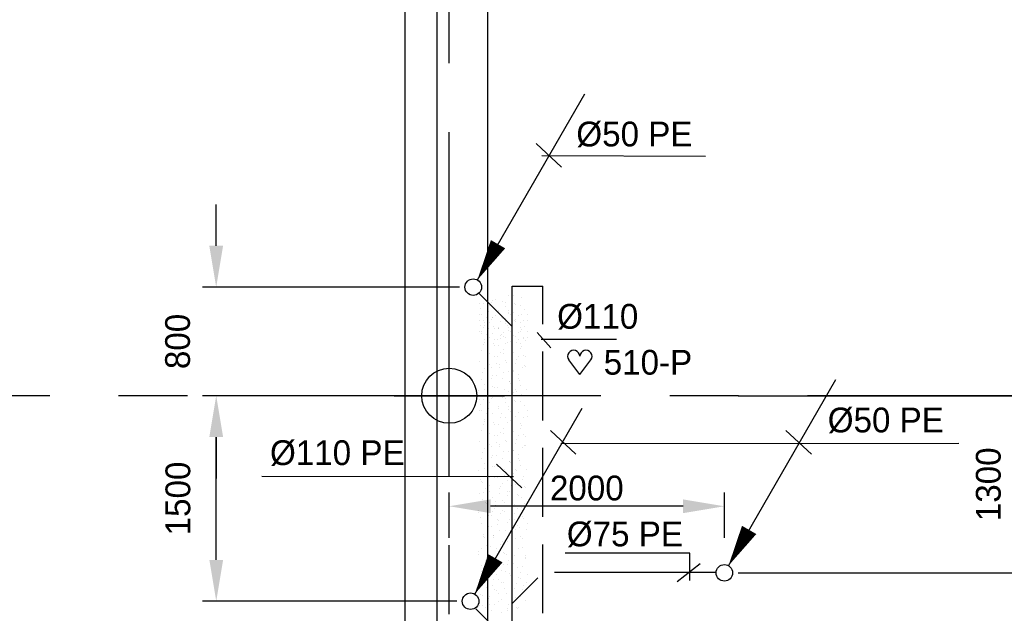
# Model space of a CAD drawing. Extents: x 9010 to 343255, y 15280 to 659207.
# Tile 3 of 76: x 29735 to 36882, y 27848 to 32159. Entities that reach past the tile are written whole.
import ezdxf

# ---------------------------------------------------------------- set-up
doc = ezdxf.new("R2010")
doc.units = 0
doc.header["$LTSCALE"] = 100
for name, pattern in [('2322121', [2000, 1000, 1000]), ('2322123', [45, 5, -2, 5, -2, 5, -2, 5, -2, 5, -2, 5, -5]), ('CENTER2', [11.25, 7.5, -1.25, 1.25, -1.25]), ('CENTER4', [5, 3.125, -0.625, 0.625, -0.625]), ('CENTERX2', [40, 25, -5, 5, -5])]:
    doc.linetypes.add(name, pattern=pattern)
doc.layers.get('0').update_dxf_attribs({"linetype": 'CONTINUOUS'})
doc.layers.get('DEFPOINTS').update_dxf_attribs({"linetype": 'CONTINUOUS'})
for name, color, linetype in [('BOUW', 8, 'CONTINUOUS'), ('PAAL_CONT', 1, 'CONTINUOUS'), ('PAAL_HART', 7, 'CONTINUOUS'), ('PAAL_TEKST', 2, 'CONTINUOUS'), ('STRAMIEN', 1, 'CENTER2'), ('WL5233--', 4, 'CONTINUOUS'), ('WL524---', 4, 'CONTINUOUS'), ('WL5627--', 4, 'CONTINUOUS'), ('WL570---', 3, 'CONTINUOUS'), ('WL570---_HARTLIJN', 7, 'CONTINUOUS'), ('WL570---_TOEVOER', 3, 'CONTINUOUS')]:
    doc.layers.add(name, color=color, linetype=linetype)
doc.styles.add('BURO-018', font='BUROFONT.shx', dxfattribs={"height": 180})
doc.styles.add('VAR', font='STRUCT01.shx')
doc.dimstyles.new('CEES', dxfattribs={"dimscale": 100, "dimtxt": 3, "dimasz": 3, "dimexe": 1, "dimexo": 1, "dimgap": 1.5, "dimtad": 0, "dimdec": 0, "dimzin": 0, "dimtxsty": 'BURO-018', "dimcen": -3, "dimdle": 1.25, "dimclrd": 1, "dimclre": 1, "dimclrt": 1, "dimazin": 3, "dimtfac": 0.75, "dimtdec": 0, "dimtofl": 0, "dimtmove": 0, "dimatfit": 3, "dimtvp": 1.5, "dimtolj": 1, "dimtzin": 0})

# ---------------------------------------------------------------- blocks, each defined once
blk = doc.blocks.new('K-PAAL8')
at = {"layer": 'PAAL_CONT'}
blk.add_circle((0, 0), 0.5, dxfattribs=at)
at = {"layer": 'PAAL_HART'}
for p, q in [((0, -1), (0, 1)), ((-1, 0), (1, 0))]:
    blk.add_line(p, q, dxfattribs=at)
at = {"layer": 'PAAL_TEKST', "style": 'VAR', "flags": 1}
for tag, p in [('AFHAKHOOGTE', (0.402, 0.516)), ('INHEINIVO', (0.402, 0.201)), ('LENGTE', (0.402, -0.114)), ('NUMMER', (0.402, -0.429))]:
    blk.add_attdef(tag, p, '', height=0.2, dxfattribs=at)
blk = doc.blocks.new('LDV3121')
at = {"color": 0, "linetype": 'CONTINUOUS'}
blk.add_line((0.25, 0.433), (6.75, 11.691), dxfattribs=at)
blk.add_lwpolyline([(0.25, 0.433, 0, 1, 0), (1.5, 2.598, 1, 1, 0)], format="xyseb", dxfattribs=at)
blk.add_circle((0, 0), 0.5, dxfattribs=at)
blk = doc.blocks.new('HART')
at = {"color": 1}
for q in [(-39.7, 52.4), (39.7, 52.4)]:
    blk.add_line((0, 0), q, dxfattribs=at)
for centre, start, end in [((-22.1, 65.7), 0, 217.1867), ((22.1, 65.7), 322.8133, 180)]:
    blk.add_arc(centre, 22.1, start, end, dxfattribs=at)
blk = doc.blocks.new('HARTJE')
at = {"layer": 'WL570---'}
blk.add_blockref('HART', (140.9, 93.7), dxfattribs=at)
blk = doc.blocks.new('*D198')
at = {"color": 1, "linetype": 'BYBLOCK'}
for p, q in [((32907.9, 29427.6), (31061.9, 29427.6)), ((31161.9, 28235.5), (31161.9, 29127.6)), ((32907.9, 27935.5), (31061.9, 27935.5))]:
    blk.add_line(p, q, dxfattribs=at)
for points in [[(31111.9, 29127.6), (31211.9, 29127.6), (31161.9, 29427.6)], [(31111.9, 28235.5), (31211.9, 28235.5), (31161.9, 27935.5)]]:
    blk.add_solid(points, dxfattribs=at)
at = {"layer": 'DEFPOINTS', "color": 0, "linetype": 'BYBLOCK'}
for p in [(31161.9, 29427.6), (33007.9, 29427.6), (33007.9, 27935.5)]:
    blk.add_point(p, dxfattribs=at)
at = {"color": 1, "linetype": 'BYBLOCK', "insert": (30884.6, 28681.6), "char_height": 180, "attachment_point": 5, "rotation": 90, "style": 'BURO-018'}
blk.add_mtext('\\A1;1500', dxfattribs=at)
blk = doc.blocks.new('*D199')
at = {"color": 1, "linetype": 'BYBLOCK'}
for p, q in [((31161.7, 30516.5), (31161.7, 30816.5)), ((32927.2, 30216.5), (31061.7, 30216.5)), ((32927.2, 29427.6), (31061.7, 29427.6)), ((31161.7, 29127.6), (31161.7, 28827.6))]:
    blk.add_line(p, q, dxfattribs=at)
for points in [[(31111.7, 30516.5), (31211.7, 30516.5), (31161.7, 30216.5)], [(31111.7, 29127.6), (31211.7, 29127.6), (31161.7, 29427.6)]]:
    blk.add_solid(points, dxfattribs=at)
at = {"layer": 'DEFPOINTS', "color": 0, "linetype": 'BYBLOCK'}
for p in [(33027.2, 30216.5), (31161.7, 29427.6), (33027.2, 29427.6)]:
    blk.add_point(p, dxfattribs=at)
at = {"color": 1, "linetype": 'BYBLOCK', "insert": (30882.4, 29822.1), "char_height": 180, "attachment_point": 5, "rotation": 90, "style": 'BURO-018'}
blk.add_mtext('\\A1;800', dxfattribs=at)
blk = doc.blocks.new('*D200')
at = {"color": 1, "linetype": 'BYBLOCK'}
for p, q in [((34949.8, 29427.6), (37136.7, 29427.6)), ((37036.7, 28441.6), (37036.7, 29127.6)), ((34949.8, 28141.6), (37136.7, 28141.6))]:
    blk.add_line(p, q, dxfattribs=at)
for points in [[(36986.7, 29127.6), (37086.7, 29127.6), (37036.7, 29427.6)], [(36986.7, 28441.6), (37086.7, 28441.6), (37036.7, 28141.6)]]:
    blk.add_solid(points, dxfattribs=at)
at = {"layer": 'DEFPOINTS', "color": 0, "linetype": 'BYBLOCK'}
for p in [(34849.8, 29427.6), (37036.7, 29427.6), (34849.8, 28141.6)]:
    blk.add_point(p, dxfattribs=at)
at = {"color": 1, "linetype": 'BYBLOCK', "insert": (36766.6, 28784.6), "char_height": 180, "attachment_point": 5, "rotation": 90, "style": 'BURO-018'}
blk.add_mtext('\\A1;1300', dxfattribs=at)

msp = doc.modelspace()

# ---------------------------------------------------------------- linework, layer by layer
at = {"color": 1, "linetype": 'BYBLOCK'}
for p, q in [((32852.9, 28394.8), (32852.9, 28725.2)), ((34849.8, 28394.8), (34849.8, 28725.2)), ((34549.8, 28625.2), (33152.9, 28625.2))]:
    msp.add_line(p, q, dxfattribs=at)
for points in [[(33152.9, 28675.2), (33152.9, 28575.2), (32852.9, 28625.2)], [(34549.8, 28675.2), (34549.8, 28575.2), (34849.8, 28625.2)]]:
    msp.add_solid(points, dxfattribs=at)
at = {"layer": 'BOUW', "linetype": 'CONTINUOUS'}
for p, q in [((32532.9, 25507.6), (32532.9, 58137.6)), ((32762.9, 54864.6), (32762.9, 25737.6)), ((33132.9, 26107.6), (33132.9, 54324.6))]:
    msp.add_line(p, q, dxfattribs=at)
at = {"layer": 'DEFPOINTS', "color": 0, "linetype": 'BYBLOCK'}
for p in [(32852.9, 28625.2), (32852.9, 28294.8), (34849.8, 28294.8)]:
    msp.add_point(p, dxfattribs=at)
at = {"layer": 'STRAMIEN', "linetype": 'CENTERX2'}
for p, q in [((32852.9, 24842.3), (32852.9, 94441.5)), ((49952.9, 29427.6), (18371.8, 29427.6))]:
    msp.add_line(p, q, dxfattribs=at)
at = {"layer": 'WL5233--', "linetype": 'CONTINUOUS'}
msp.add_line((33310.7, 30223), (33531.9, 30223), dxfattribs=at)
at = {"layer": 'WL5233--', "linetype": '2322123'}
msp.add_line((33531.9, 26448.5), (33531.9, 30223), dxfattribs=at)
at = {"layer": 'WL524---', "color": 4, "linetype": '2322121'}
for p, q in [((33310.7, 29929.6), (33071, 30170.6)), ((33310.7, 26305.6), (33310.7, 30223)), ((33306.8, 27916.9), (33494.8, 28104.8)), ((33310.7, 27617.1), (33047.2, 27880.6))]:
    msp.add_line(p, q, dxfattribs=at)
at = {"layer": 'WL524---', "linetype": 'CONTINUOUS'}
msp.add_line((34789.4, 28144.8), (33616.2, 28144.8), dxfattribs=at)
at = {"layer": 'WL5627--', "color": 6}
for p, q in [((33072.1, 30100), (33072.1, 30100)), ((33099.6, 30097.5), (33099.6, 30097.5)), ((33162.7, 30103.9), (33162.7, 30103.9)), ((33163.9, 30117.1), (33163.9, 30117.1)), ((33190.1, 30129.4), (33190.1, 30129.4)), ((33236.7, 30112.3), (33236.7, 30112.3)), ((33262.5, 30108.3), (33262.5, 30108.3)), ((33286.1, 30154.5), (33286.1, 30154.5)), ((33321.6, 30152.6), (33321.6, 30152.6)), ((33324.6, 30094.3), (33324.6, 30094.3)), ((33336.1, 30088.3), (33336.1, 30088.3)), ((33380.5, 30137.7), (33380.5, 30137.7)), ((33073.9, 30017.7), (33073.9, 30017.7)), ((33077.8, 30063.6), (33077.8, 30063.6)), ((33090.5, 30018.8), (33090.5, 30018.8)), ((33138.1, 30037.3), (33138.1, 30037.3)), ((33145.6, 30080), (33145.6, 30080)), ((33208.5, 30048.2), (33208.5, 30048.2)), ((33210.6, 30036.7), (33210.6, 30036.7)), ((33260.3, 30074.7), (33260.3, 30074.7)), ((33281, 30027.1), (33281, 30027.1)), ((33284.6, 30045), (33284.6, 30045)), ((33286.1, 30032.3), (33286.1, 30032.3)), ((33321.6, 30030.4), (33321.6, 30030.4)), ((33369.6, 30085.4), (33369.6, 30085.4)), ((33380.5, 30015.4), (33380.5, 30015.4)), ((33398.9, 30056.5), (33398.9, 30056.5)), ((33417.5, 30018.1), (33417.5, 30018.1)), ((33072.1, 29977.7), (33072.1, 29977.7)), ((33099.6, 29975.2), (33099.6, 29975.2)), ((33112.3, 29957.5), (33112.3, 29957.5)), ((33125.7, 29996.3), (33125.7, 29996.3)), ((33145.6, 29957.8), (33145.6, 29957.8)), ((33162.7, 29981.7), (33162.7, 29981.7)), ((33163.9, 29994.9), (33163.9, 29994.9)), ((33164.1, 29998.9), (33164.1, 29998.9)), ((33190.1, 30007.1), (33190.1, 30007.1)), ((33226.9, 29967), (33226.9, 29967)), ((33234.5, 29994.8), (33234.5, 29994.8)), ((33236.7, 29990.1), (33236.7, 29990.1)), ((33258.5, 29969.4), (33258.5, 29969.4)), ((33260.3, 29952.4), (33260.3, 29952.4)), ((33262.5, 29986), (33262.5, 29986)), ((33298.8, 30014.5), (33298.8, 30014.5)), ((33299.4, 29945.9), (33299.4, 29945.9)), ((33324.6, 29972.1), (33324.6, 29972.1)), ((33332.5, 29977.8), (33332.5, 29977.8)), ((33336.1, 29966.1), (33336.1, 29966.1)), ((33354.5, 30007.1), (33354.5, 30007.1)), ((33369.6, 29963.1), (33369.6, 29963.1)), ((33395.2, 29972), (33395.2, 29972)), ((33417.4, 29975.3), (33417.4, 29975.3)), ((33073.9, 29895.4), (33073.9, 29895.4)), ((33077.8, 29941.3), (33077.8, 29941.3)), ((33086.5, 29877.6), (33086.5, 29877.6)), ((33090.5, 29896.6), (33090.5, 29896.6)), ((33099.6, 29920.7), (33099.6, 29920.7)), ((33108.9, 29937.6), (33108.9, 29937.6)), ((33125.7, 29874.1), (33125.7, 29874.1)), ((33138.1, 29915.1), (33138.1, 29915.1)), ((33164.1, 29876.6), (33164.1, 29876.6)), ((33173.6, 29929.1), (33173.6, 29929.1)), ((33182.5, 29917.7), (33182.5, 29917.7)), ((33208.5, 29926), (33208.5, 29926)), ((33208.8, 29915), (33208.8, 29915)), ((33210.6, 29914.4), (33210.6, 29914.4)), ((33234.5, 29872.6), (33234.5, 29872.6)), ((33245.3, 29885.9), (33245.3, 29885.9)), ((33273, 29934.7), (33273, 29934.7)), ((33281, 29904.8), (33281, 29904.8)), ((33284.6, 29922.8), (33284.6, 29922.8)), ((33298.8, 29892.2), (33298.8, 29892.2)), ((33306.5, 29902.1), (33306.5, 29902.1)), ((33354.5, 29884.9), (33354.5, 29884.9)), ((33369.5, 29892.2), (33369.5, 29892.2)), ((33372.9, 29926), (33372.9, 29926)), ((33380.4, 29910.5), (33380.4, 29910.5)), ((33398.9, 29934.2), (33398.9, 29934.2)), ((33417.5, 29895.9), (33417.5, 29895.9)), ((33108.9, 29815.4), (33108.9, 29815.4)), ((33112.3, 29835.2), (33112.3, 29835.2)), ((33127.3, 29856.5), (33127.3, 29856.5)), ((33147.5, 29853.4), (33147.5, 29853.4)), ((33173.6, 29806.8), (33173.6, 29806.8)), ((33183, 29835.2), (33183, 29835.2)), ((33200.9, 29836.5), (33200.9, 29836.5)), ((33221.5, 29861.8), (33221.5, 29861.8)), ((33226.9, 29844.8), (33226.9, 29844.8)), ((33247.2, 29854.8), (33247.2, 29854.8)), ((33258.5, 29847.1), (33258.5, 29847.1)), ((33263.7, 29804.7), (33263.7, 29804.7)), ((33273, 29812.4), (33273, 29812.4)), ((33299.4, 29823.7), (33299.4, 29823.7)), ((33317.8, 29864.7), (33317.8, 29864.7)), ((33332.5, 29855.5), (33332.5, 29855.5)), ((33343.7, 29812.4), (33343.7, 29812.4)), ((33354.4, 29834.9), (33354.4, 29834.9)), ((33372.9, 29803.7), (33372.9, 29803.7)), ((33391.3, 29844.8), (33391.3, 29844.8)), ((33395.2, 29849.8), (33395.2, 29849.8)), ((33407.9, 29832), (33407.9, 29832)), ((33417.4, 29853.1), (33417.4, 29853.1)), ((33086.5, 29755.4), (33086.5, 29755.4)), ((33099.6, 29798.4), (33099.6, 29798.4)), ((33127.3, 29734.2), (33127.3, 29734.2)), ((33147.5, 29731.2), (33147.5, 29731.2)), ((33182.5, 29795.4), (33182.5, 29795.4)), ((33208.8, 29792.8), (33208.8, 29792.8)), ((33221.5, 29739.5), (33221.5, 29739.5)), ((33245.3, 29763.6), (33245.3, 29763.6)), ((33247.2, 29732.6), (33247.2, 29732.6)), ((33306.5, 29779.9), (33306.5, 29779.9)), ((33317.8, 29742.5), (33317.8, 29742.5)), ((33369.5, 29770), (33369.5, 29770)), ((33380.4, 29788.3), (33380.4, 29788.3)), ((33073.3, 29674.2), (33073.3, 29674.2)), ((33183, 29712.9), (33183, 29712.9)), ((33195.5, 29663.9), (33195.5, 29663.9)), ((33200.9, 29714.3), (33200.9, 29714.3)), ((33263.7, 29682.4), (33263.7, 29682.4)), ((33269.4, 29672.3), (33269.4, 29672.3)), ((33336.2, 29661.3), (33336.2, 29661.3)), ((33343.7, 29690.1), (33343.7, 29690.1)), ((33354.4, 29712.6), (33354.4, 29712.6)), ((33391.3, 29722.6), (33391.3, 29722.6)), ((33407.9, 29709.8), (33407.9, 29709.8)), ((33091.7, 29593), (33091.7, 29593)), ((33110.5, 29623.6), (33110.5, 29623.6)), ((33145.7, 29653), (33145.7, 29653)), ((33157.2, 29633.1), (33157.2, 29633.1)), ((33219.3, 29633.1), (33219.3, 29633.1)), ((33221.4, 29652.8), (33221.4, 29652.8)), ((33243.4, 29596.6), (33243.4, 29596.6)), ((33282.1, 29601.3), (33282.1, 29601.3)), ((33317.3, 29605), (33317.3, 29605)), ((33317.9, 29610.3), (33317.9, 29610.3)), ((33382.1, 29629.9), (33382.1, 29629.9)), ((33402.3, 29645.4), (33402.3, 29645.4)), ((33409.8, 29641.4), (33409.8, 29641.4)), ((33084.4, 29547.9), (33084.4, 29547.9)), ((33131.4, 29553.3), (33131.4, 29553.3)), ((33158.4, 29556.3), (33158.4, 29556.3)), ((33164.2, 29571.9), (33164.2, 29571.9)), ((33195.7, 29572.9), (33195.7, 29572.9)), ((33237.7, 29551.9), (33237.7, 29551.9)), ((33291.3, 29529.4), (33291.3, 29529.4)), ((33292.1, 29530.5), (33292.1, 29530.5)), ((33300.6, 29520.1), (33300.6, 29520.1)), ((33354.6, 29580.1), (33354.6, 29580.1)), ((33356.4, 29550.1), (33356.4, 29550.1)), ((33365.2, 29537.8), (33365.2, 29537.8)), ((33065.7, 29462.5), (33065.7, 29462.5)), ((33105.6, 29473.5), (33105.6, 29473.5)), ((33110.1, 29511.8), (33110.1, 29511.8)), ((33132.4, 29480.7), (33132.4, 29480.7)), ((33169.9, 29493.1), (33169.9, 29493.1)), ((33182.6, 29490.7), (33182.6, 29490.7)), ((33206.3, 29489), (33206.3, 29489)), ((33256.1, 29470.8), (33256.1, 29470.8)), ((33286.1, 29455.4), (33286.1, 29455.4)), ((33321.6, 29453.6), (33321.6, 29453.6)), ((33330.6, 29470.3), (33330.6, 29470.3)), ((33339.2, 29462.1), (33339.2, 29462.1)), ((33373, 29499), (33373, 29499)), ((33413.1, 29470.5), (33413.1, 29470.5)), ((33072.1, 29400.9), (33072.1, 29400.9)), ((33099.6, 29398.4), (33099.6, 29398.4)), ((33145.6, 29381), (33145.6, 29381)), ((33162.7, 29404.8), (33162.7, 29404.8)), ((33163.9, 29418.1), (33163.9, 29418.1)), ((33190.1, 29430.3), (33190.1, 29430.3)), ((33236.7, 29413.2), (33236.7, 29413.2)), ((33260.3, 29375.6), (33260.3, 29375.6)), ((33262.5, 29409.2), (33262.5, 29409.2)), ((33324.6, 29395.2), (33324.6, 29395.2)), ((33336.1, 29389.2), (33336.1, 29389.2)), ((33369.6, 29386.3), (33369.6, 29386.3)), ((33380.5, 29438.6), (33380.5, 29438.6)), ((33073.9, 29318.6), (33073.9, 29318.6)), ((33077.8, 29364.5), (33077.8, 29364.5)), ((33090.5, 29319.7), (33090.5, 29319.7)), ((33138.1, 29338.2), (33138.1, 29338.2)), ((33208.5, 29349.1), (33208.5, 29349.1)), ((33210.6, 29337.6), (33210.6, 29337.6)), ((33281, 29328), (33281, 29328)), ((33284.6, 29346), (33284.6, 29346)), ((33298.8, 29315.4), (33298.8, 29315.4)), ((33354.5, 29308.1), (33354.5, 29308.1)), ((33398.9, 29357.4), (33398.9, 29357.4)), ((33417.5, 29319), (33417.5, 29319)), ((33108.9, 29238.6), (33108.9, 29238.6)), ((33112.3, 29258.4), (33112.3, 29258.4)), ((33125.7, 29297.2), (33125.7, 29297.2)), ((33164.1, 29299.8), (33164.1, 29299.8)), ((33173.6, 29230), (33173.6, 29230)), ((33226.9, 29268), (33226.9, 29268)), ((33234.5, 29295.8), (33234.5, 29295.8)), ((33258.5, 29270.3), (33258.5, 29270.3)), ((33273, 29235.6), (33273, 29235.6)), ((33299.4, 29246.8), (33299.4, 29246.8)), ((33332.5, 29278.7), (33332.5, 29278.7)), ((33395.2, 29273), (33395.2, 29273)), ((33417.4, 29276.2), (33417.4, 29276.2)), ((33086.5, 29178.6), (33086.5, 29178.6)), ((33099.6, 29221.6), (33099.6, 29221.6)), ((33127.3, 29157.4), (33127.3, 29157.4)), ((33182.5, 29218.6), (33182.5, 29218.6)), ((33208.8, 29215.9), (33208.8, 29215.9)), ((33221.5, 29162.7), (33221.5, 29162.7)), ((33245.3, 29186.8), (33245.3, 29186.8)), ((33306.5, 29203.1), (33306.5, 29203.1)), ((33317.8, 29165.7), (33317.8, 29165.7)), ((33369.5, 29193.1), (33369.5, 29193.1)), ((33372.9, 29226.9), (33372.9, 29226.9)), ((33380.4, 29211.4), (33380.4, 29211.4)), ((33073.3, 29097.3), (33073.3, 29097.3)), ((33147.5, 29154.3), (33147.5, 29154.3)), ((33183, 29136.1), (33183, 29136.1)), ((33195.5, 29087.1), (33195.5, 29087.1)), ((33200.9, 29137.4), (33200.9, 29137.4)), ((33247.2, 29155.8), (33247.2, 29155.8)), ((33263.7, 29105.6), (33263.7, 29105.6)), ((33269.4, 29095.5), (33269.4, 29095.5)), ((33343.7, 29113.3), (33343.7, 29113.3)), ((33354.4, 29135.8), (33354.4, 29135.8)), ((33391.3, 29145.7), (33391.3, 29145.7)), ((33407.9, 29132.9), (33407.9, 29132.9)), ((33091.7, 29016.2), (33091.7, 29016.2)), ((33110.5, 29046.7), (33110.5, 29046.7)), ((33145.7, 29076.2), (33145.7, 29076.2)), ((33157.2, 29056.3), (33157.2, 29056.3)), ((33219.3, 29056.3), (33219.3, 29056.3)), ((33221.4, 29075.9), (33221.4, 29075.9)), ((33243.4, 29019.8), (33243.4, 29019.8)), ((33282.1, 29024.4), (33282.1, 29024.4)), ((33317.3, 29028.2), (33317.3, 29028.2)), ((33317.9, 29033.5), (33317.9, 29033.5)), ((33336.2, 29084.5), (33336.2, 29084.5)), ((33382.1, 29053.1), (33382.1, 29053.1)), ((33402.3, 29068.5), (33402.3, 29068.5)), ((33409.8, 29064.6), (33409.8, 29064.6)), ((33084.4, 28971.1), (33084.4, 28971.1)), ((33131.4, 28976.5), (33131.4, 28976.5)), ((33158.4, 28979.5), (33158.4, 28979.5)), ((33164.2, 28995), (33164.2, 28995)), ((33195.7, 28996.1), (33195.7, 28996.1)), ((33237.7, 28975.1), (33237.7, 28975.1)), ((33291.3, 28952.6), (33291.3, 28952.6)), ((33292.1, 28953.6), (33292.1, 28953.6)), ((33300.6, 28943.3), (33300.6, 28943.3)), ((33354.6, 29003.3), (33354.6, 29003.3)), ((33356.4, 28973.3), (33356.4, 28973.3)), ((33365.2, 28960.9), (33365.2, 28960.9)), ((33065.7, 28885.6), (33065.7, 28885.6)), ((33105.6, 28896.6), (33105.6, 28896.6)), ((33110.1, 28935), (33110.1, 28935)), ((33132.4, 28903.8), (33132.4, 28903.8)), ((33169.9, 28916.3), (33169.9, 28916.3)), ((33182.6, 28913.9), (33182.6, 28913.9)), ((33206.3, 28912.2), (33206.3, 28912.2)), ((33256.1, 28893.9), (33256.1, 28893.9)), ((33266.3, 28873.8), (33266.3, 28873.8)), ((33330.6, 28893.5), (33330.6, 28893.5)), ((33339.2, 28885.3), (33339.2, 28885.3)), ((33373, 28922.1), (33373, 28922.1)), ((33413.1, 28893.7), (33413.1, 28893.7)), ((33079.8, 28816.8), (33079.8, 28816.8)), ((33084.1, 28804.5), (33084.1, 28804.5)), ((33128.5, 28853.8), (33128.5, 28853.8)), ((33144.1, 28836.5), (33144.1, 28836.5)), ((33180.3, 28836.6), (33180.3, 28836.6)), ((33201, 28832.7), (33201, 28832.7)), ((33254.2, 28845), (33254.2, 28845)), ((33274.5, 28812.8), (33274.5, 28812.8)), ((33304.8, 28813.6), (33304.8, 28813.6)), ((33319, 28862.1), (33319, 28862.1)), ((33387.1, 28818), (33387.1, 28818)), ((33391.5, 28841), (33391.5, 28841)), ((33095.3, 28796.2), (33095.3, 28796.2)), ((33118.3, 28756.6), (33118.3, 28756.6)), ((33143.2, 28729), (33143.2, 28729)), ((33146.9, 28772.6), (33146.9, 28772.6)), ((33219.4, 28751.5), (33219.4, 28751.5)), ((33228.2, 28769.3), (33228.2, 28769.3)), ((33240.5, 28794), (33240.5, 28794)), ((33279, 28733.8), (33279, 28733.8)), ((33293, 28731.6), (33293, 28731.6)), ((33302.1, 28777.7), (33302.1, 28777.7)), ((33337.4, 28780.9), (33337.4, 28780.9)), ((33401.2, 28771.2), (33401.2, 28771.2)), ((33409.9, 28759.8), (33409.9, 28759.8)), ((33069.3, 28720.6), (33069.3, 28720.6)), ((33092.5, 28676.8), (33092.5, 28676.8)), ((33102.5, 28723.3), (33102.5, 28723.3)), ((33165.3, 28691.5), (33165.3, 28691.5)), ((33191.1, 28661.7), (33191.1, 28661.7)), ((33214.7, 28714.2), (33214.7, 28714.2)), ((33237.8, 28670.3), (33237.8, 28670.3)), ((33276.1, 28702), (33276.1, 28702)), ((33350.1, 28710.4), (33350.1, 28710.4)), ((33355.8, 28699.8), (33355.8, 28699.8)), ((33375.4, 28691.3), (33375.4, 28691.3)), ((33066.7, 28597), (33066.7, 28597)), ((33117.2, 28653.3), (33117.2, 28653.3)), ((33120.9, 28642.1), (33120.9, 28642.1)), ((33165.1, 28586.1), (33165.1, 28586.1)), ((33183.8, 28610.3), (33183.8, 28610.3)), ((33188.9, 28634.3), (33188.9, 28634.3)), ((33239, 28594.4), (33239, 28594.4)), ((33253.2, 28654), (33253.2, 28654)), ((33256.2, 28589.2), (33256.2, 28589.2)), ((33311.4, 28650.4), (33311.4, 28650.4)), ((33324, 28634.8), (33324, 28634.8)), ((33349.6, 28611.5), (33349.6, 28611.5)), ((33374.2, 28618.6), (33374.2, 28618.6)), ((33398, 28643.2), (33398, 28643.2)), ((33413.9, 28631.2), (33413.9, 28631.2)), ((33065.8, 28580.9), (33065.8, 28580.9)), ((33080.1, 28545.7), (33080.1, 28545.7)), ((33139.3, 28561), (33139.3, 28561)), ((33163.2, 28554.5), (33163.2, 28554.5)), ((33202.2, 28529.1), (33202.2, 28529.1)), ((33213, 28518.8), (33213, 28518.8)), ((33227.4, 28574.2), (33227.4, 28574.2)), ((33287, 28527.2), (33287, 28527.2)), ((33323.8, 28531.7), (33323.8, 28531.7)), ((33329.8, 28569.2), (33329.8, 28569.2)), ((33371.9, 28567.5), (33371.9, 28567.5)), ((33388.1, 28551.3), (33388.1, 28551.3)), ((33392.6, 28537.4), (33392.6, 28537.4)), ((33084.2, 28499.7), (33084.2, 28499.7)), ((33128, 28478.5), (33128, 28478.5)), ((33137.4, 28474.7), (33137.4, 28474.7)), ((33157.7, 28479.8), (33157.7, 28479.8)), ((33201.6, 28494.3), (33201.6, 28494.3)), ((33220.6, 28448), (33220.6, 28448)), ((33260.9, 28451.5), (33260.9, 28451.5)), ((33274.7, 28508), (33274.7, 28508)), ((33298.1, 28451.9), (33298.1, 28451.9)), ((33334.9, 28459.9), (33334.9, 28459.9)), ((33348.2, 28488.1), (33348.2, 28488.1)), ((33362.3, 28471.5), (33362.3, 28471.5)), ((33411.1, 28456.2), (33411.1, 28456.2)), ((33102, 28402.8), (33102, 28402.8)), ((33102.6, 28418.6), (33102.6, 28418.6)), ((33111.6, 28394.9), (33111.6, 28394.9)), ((33175.8, 28414.5), (33175.8, 28414.5)), ((33175.9, 28411.2), (33175.9, 28411.2)), ((33176.2, 28398.6), (33176.2, 28398.6)), ((33272.3, 28372), (33272.3, 28372)), ((33293.1, 28426.8), (33293.1, 28426.8)), ((33308.8, 28384.3), (33308.8, 28384.3)), ((33336.5, 28391.7), (33336.5, 28391.7)), ((33366.6, 28406.9), (33366.6, 28406.9)), ((33382.8, 28392.7), (33382.8, 28392.7)), ((33085.8, 28315), (33085.8, 28315)), ((33121, 28337.4), (33121, 28337.4)), ((33149.9, 28335.6), (33149.9, 28335.6)), ((33150.1, 28334.7), (33150.1, 28334.7)), ((33194.6, 28317.4), (33194.6, 28317.4)), ((33223.9, 28343.9), (33223.9, 28343.9)), ((33239, 28366.8), (33239, 28366.8)), ((33310.7, 28311.9), (33310.7, 28311.9)), ((33311.5, 28345.7), (33311.5, 28345.7)), ((33356.7, 28317), (33356.7, 28317)), ((33385, 28325.7), (33385, 28325.7)), ((33064.9, 28295.2), (33064.9, 28295.2)), ((33067, 28277.3), (33067, 28277.3)), ((33124.3, 28254.8), (33124.3, 28254.8)), ((33139.4, 28256.2), (33139.4, 28256.2)), ((33197.8, 28268.3), (33197.8, 28268.3)), ((33213, 28236.3), (33213, 28236.3)), ((33246.5, 28292.2), (33246.5, 28292.2)), ((33257.4, 28285.6), (33257.4, 28285.6)), ((33271.8, 28276.7), (33271.8, 28276.7)), ((33285, 28232), (33285, 28232)), ((33329.9, 28264.5), (33329.9, 28264.5)), ((33403.5, 28244.6), (33403.5, 28244.6)), ((33404.6, 28249.8), (33404.6, 28249.8)), ((33407.2, 28269.4), (33407.2, 28269.4)), ((33085.4, 28196.2), (33085.4, 28196.2)), ((33098.5, 28175), (33098.5, 28175)), ((33112.9, 28228), (33112.9, 28228)), ((33157.9, 28175), (33157.9, 28175)), ((33160.8, 28160.7), (33160.8, 28160.7)), ((33220.7, 28212.4), (33220.7, 28212.4)), ((33245.7, 28201), (33245.7, 28201)), ((33275.8, 28204.4), (33275.8, 28204.4)), ((33319.7, 28209.4), (33319.7, 28209.4)), ((33348.3, 28183.3), (33348.3, 28183.3)), ((33381.4, 28189.6), (33381.4, 28189.6)), ((33072.7, 28095.2), (33072.7, 28095.2)), ((33086.8, 28152.3), (33086.8, 28152.3)), ((33103.8, 28115), (33103.8, 28115)), ((33176.3, 28093.9), (33176.3, 28093.9)), ((33194.9, 28132.6), (33194.9, 28132.6)), ((33208.7, 28093.4), (33208.7, 28093.4)), ((33231.4, 28155.1), (33231.4, 28155.1)), ((33259.2, 28152.2), (33259.2, 28152.2)), ((33293.6, 28133.8), (33293.6, 28133.8)), ((33294.3, 28123.3), (33294.3, 28123.3)), ((33355.6, 28109.7), (33355.6, 28109.7)), ((33366.7, 28102.1), (33366.7, 28102.1)), ((33367.6, 28142.2), (33367.6, 28142.2)), ((33419.9, 28129.4), (33419.9, 28129.4)), ((33122.2, 28033.8), (33122.2, 28033.8)), ((33134.7, 28085.1), (33134.7, 28085.1)), ((33169.1, 28052.7), (33169.1, 28052.7)), ((33182.6, 28017.8), (33182.6, 28017.8)), ((33233.4, 28072.4), (33233.4, 28072.4)), ((33249.8, 28073.9), (33249.8, 28073.9)), ((33256.6, 28026.2), (33256.6, 28026.2)), ((33312.7, 28042.1), (33312.7, 28042.1)), ((33329.8, 28029.9), (33329.8, 28029.9)), ((33341.5, 28066.5), (33341.5, 28066.5)), ((33385.2, 28021), (33385.2, 28021)), ((33394.1, 28049.6), (33394.1, 28049.6)), ((33415.5, 28074.9), (33415.5, 28074.9)), ((33077.8, 27984.5), (33077.8, 27984.5)), ((33097.7, 27977.5), (33097.7, 27977.5)), ((33140.6, 27952.6), (33140.6, 27952.6)), ((33143.3, 27972.9), (33143.3, 27972.9)), ((33194.7, 28012.7), (33194.7, 28012.7)), ((33207.6, 27992.5), (33207.6, 27992.5)), ((33230.5, 27950.5), (33230.5, 27950.5)), ((33268.2, 27992.8), (33268.2, 27992.8)), ((33304, 27950.1), (33304, 27950.1)), ((33304.5, 27958.9), (33304.5, 27958.9)), ((33331.1, 27960.9), (33331.1, 27960.9)), ((33368.3, 27969.7), (33368.3, 27969.7)), ((33389.5, 27999.2), (33389.5, 27999.2)), ((33071.6, 27901.8), (33071.6, 27901.8)), ((33096.2, 27903.3), (33096.2, 27903.3)), ((33117.5, 27893.1), (33117.5, 27893.1)), ((33145.6, 27910.2), (33145.6, 27910.2)), ((33159, 27871.5), (33159, 27871.5)), ((33181.8, 27912.7), (33181.8, 27912.7)), ((33213.1, 27931.5), (33213.1, 27931.5)), ((33278.5, 27883.3), (33278.5, 27883.3)), ((33286.7, 27911.6), (33286.7, 27911.6)), ((33342.5, 27889.9), (33342.5, 27889.9)), ((33349.5, 27879.8), (33349.5, 27879.8)), ((33352.4, 27891.6), (33352.4, 27891.6)), ((33403.6, 27939.8), (33403.6, 27939.8)), ((33231.5, 27850.3), (33231.5, 27850.3)), ((33278.2, 27870.3), (33278.2, 27870.3))]:
    msp.add_line(p, q, dxfattribs=at)
at = {"layer": 'WL5627--', "color": 7}
msp.add_line((33419.8, 28500.3), (33419.8, 28500.3), dxfattribs=at)
at = {"layer": 'WL570---_HARTLIJN', "color": 1, "linetype": 'CONTINUOUS'}
for p, q in [((33483.8, 31259.3), (33668.4, 31088.6)), ((34713.1, 31166), (33524.2, 31169.7)), ((33490.1, 29886.4), (33589.3, 29774.9)), ((34066.7, 29836.8), (33521.1, 29836.8)), ((33587, 29175.1), (33771.6, 29004.4)), ((35296.7, 29175.1), (35481.3, 29004.4)), ((36552.8, 29081.8), (33662.5, 29077.9)), ((33196, 28929.9), (33380.6, 28759.2)), ((33320.5, 28839.9), (31492.5, 28840.4)), ((34598.1, 28284.9), (33693.4, 28284.9)), ((34598.1, 28085.7), (34598.1, 28284.9)), ((34506.1, 28078), (34674.8, 28208.3))]:
    msp.add_line(p, q, dxfattribs=at)

# ---------------------------------------------------------------- block references
at = {"layer": 'BOUW', "linetype": 'CONTINUOUS', "xscale": 400, "yscale": 400, "zscale": 400}
msp.add_blockref('K-PAAL8', (32852.9, 29427.6), dxfattribs=at)
at = {"layer": 'WL524---', "color": 2, "xscale": 120, "yscale": 120, "zscale": 120}
for p in [(33027.2, 30216.5), (34849.8, 28141.6), (33007.9, 27935.5)]:
    msp.add_blockref('LDV3121', p, dxfattribs=at)
at = {"layer": 'WL570---_TOEVOER', "xscale": 2, "yscale": 2, "zscale": 2}
msp.add_blockref('HARTJE', (33519, 29395.5), dxfattribs=at)

# ---------------------------------------------------------------- texts
at = {"color": 1, "linetype": 'BYBLOCK', "insert": (33851.4, 28756.4), "char_height": 180, "attachment_point": 5, "style": 'BURO-018'}
msp.add_mtext('2000', dxfattribs=at)
at = {"layer": 'WL570---_HARTLIJN', "color": 1, "linetype": 'CENTER4', "style": 'BURO-018'}
for s, p in [('%%c50 PE', (33775.6, 31238.3)), ('%%c110', (33636.3, 29914.4)), ('%%c50 PE', (35600.2, 29161.7)), ('%%c110 PE', (31552.2, 28924.2)), ('%%c75 PE', (33706.6, 28334.2))]:
    msp.add_text(s, height=180, dxfattribs=at).set_placement(p)
at = {"layer": 'WL570---_TOEVOER', "color": 1, "style": 'BURO-018'}
msp.add_text('510-P', height=180, dxfattribs=at).set_placement((33974, 29580.9))

# ---------------------------------------------------------------- dimensions: what is measured, and where the dimension line sits
at = {"layer": 'WL5233--', "linetype": 'CONTINUOUS'}
for base, p1, p2, text, picture, middle in [((31161.7, 29427.6), (33027.2, 30216.5), (33027.2, 29427.6), '800', '*D199', (30882.4, 29822.1)), ((31161.9, 29427.6), (33007.9, 27935.5), (33007.9, 29427.6), '1500', '*D198', (30884.6, 28681.6)), ((37036.7, 29427.6), (34849.8, 28141.6), (34849.8, 29427.6), '1300', '*D200', (36766.6, 28784.6))]:
    dim = msp.add_linear_dim(base=base, p1=p1, p2=p2, angle=90, text=text, dimstyle='CEES', dxfattribs=at)
    dim.commit()
    dim.dimension.update_dxf_attribs({"geometry": picture, "text_midpoint": middle})

doc.saveas('drawing.dxf')
